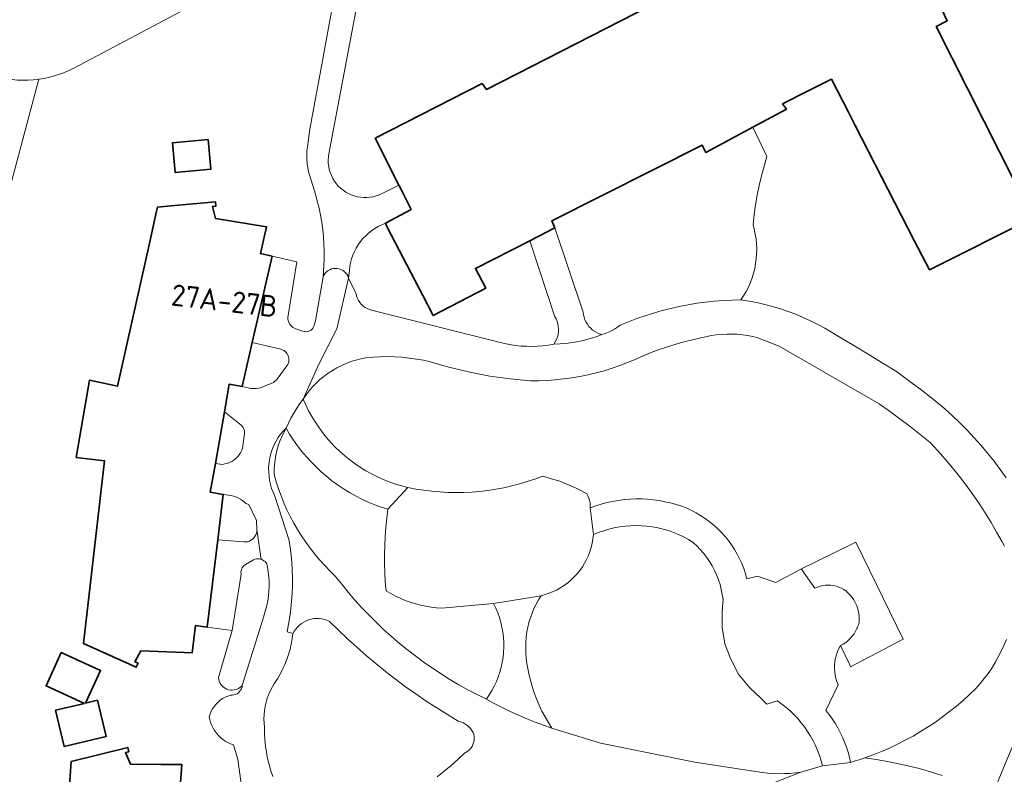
# Model space of a CAD drawing. Header units: metres. Extents: x 89394 to 92106, y 463550 to 466167.
# Tile 108 of 112: x 91315 to 91397, y 465337 to 465400. Entities that reach past the tile are written whole.
import ezdxf
from ezdxf.enums import TextEntityAlignment as Align

# ---------------------------------------------------------------- set-up
doc = ezdxf.new("R2010")
doc.units = ezdxf.units.M
for name, color, linetype, lineweight in [('B-PV-OG-BEBOUWING-GV', 7, 'Continuous', 35), ('B-PV-OG-BEBOUWING-T18', 1, 'Continuous', 18), ('B-PV-OG-TERREIN_BEGROEID-GV', 7, 'Continuous', 18), ('B-PV-OG-TERREIN_ERF-GV', 50, 'Continuous', 18), ('B-PV-OG-WEG-GV', 7, 'Continuous', 18), ('B-PV-VH-VERHARDING_ASFALT-GV', 210, 'Continuous', 18), ('B-PV-VH-VERHARDING_BETONSTRAATSTEEN-GV', 190, 'Continuous', 18)]:
    doc.layers.add(name, color=color, linetype=linetype, lineweight=lineweight)
doc.styles.add('NLCS-ISO-M500-T18', font='NLCS-ISO.ttf', dxfattribs={"height": 0.9})

msp = doc.modelspace()

# ---------------------------------------------------------------- linework, layer by layer
at = {"layer": 'B-PV-OG-BEBOUWING-GV', "flags": 128}
for points in [[(91373.824, 465404.377), (91353.766, 465394.094), (91353.399, 465394.586), (91344.444, 465390.01), (91346.42, 465386.087), (91346.634, 465385.663), (91347.449, 465384.046), (91345.296, 465382.88), (91345.458, 465382.569), (91348.439, 465376.836), (91349.31, 465375.161), (91353.702, 465377.445), (91352.844, 465379.096), (91357.39, 465381.427), (91359.483, 465382.501), (91359.228, 465383.085), (91371.82, 465389.441), (91372.137, 465388.809), (91376.073, 465390.928), (91378.881, 465392.44), (91378.545, 465392.886), (91380.595, 465393.916), (91382.658, 465394.953), (91384.074, 465392.197), (91384.646, 465391.083), (91389.623, 465381.399), (91390.861, 465378.989), (91399.545, 465383.335)], [(91399.396, 465383.63), (91391.436, 465399.364), (91392.34, 465399.86), (91391.494, 465401.722)], [(91328.346, 465303.619), (91328.128, 465310.998), (91328.015, 465314.809), (91326.915, 465314.835), (91326.975, 465317.389), (91327.068, 465321.401), (91327.129, 465324.015), (91328.229, 465323.99), (91328.521, 465327.777), (91329.089, 465335.154), (91328.082, 465335.232), (91328.259, 465337.523), (91326.494, 465337.541), (91323.939, 465337.568), (91323.536, 465338.537), (91323.807, 465338.605), (91323.718, 465338.964), (91318.975, 465337.781), (91317.911, 465322.468), (91315.521, 465322.625), (91315.379, 465316.041), (91317.772, 465316.116), (91318.216, 465302.756)]]:
    msp.add_lwpolyline(points, dxfattribs=at)
for points in [[(91330.445, 465389.907), (91327.459, 465389.616), (91327.702, 465387.128), (91330.688, 465387.419)], [(91331.809, 465367.095), (91332.211, 465369.399), (91333.295, 465369.21), (91334.141, 465372.886), (91335.807, 465380.122), (91334.823, 465380.348), (91335.339, 465382.588), (91331.074, 465383.275), (91330.819, 465384.294), (91331.098, 465384.32), (91331.063, 465384.689), (91327.039, 465384.305), (91326.197, 465384.225), (91326.122, 465383.887), (91325.553, 465381.328), (91322.865, 465369.241), (91320.526, 465369.751), (91319.405, 465363.262), (91321.783, 465362.98), (91319.997, 465347.684), (91324.424, 465345.684), (91324.576, 465346.021), (91324.321, 465346.136), (91324.815, 465347.063), (91328.439, 465346.912), (91329.111, 465346.884), (91329.386, 465349.168), (91330.379, 465349.048), (91331.258, 465356.352), (91331.717, 465360.163), (91330.633, 465360.352), (91331.054, 465362.766)], [(91320.082, 465342.655), (91317.672, 465342.079), (91318.4, 465339.033), (91321.905, 465339.871), (91321.177, 465342.917), (91320.18, 465342.678), (91321.429, 465345.418), (91318.148, 465346.912), (91316.874, 465344.116)]]:
    msp.add_lwpolyline(points, close=True, dxfattribs=at)
at = {"layer": 'B-PV-OG-TERREIN_BEGROEID-GV', "flags": 128}
for points in [[(91343.295, 465403.209), (91340.563, 465388.708), (91340.525, 465388.445), (91340.51, 465388.18), (91340.517, 465387.914), (91340.547, 465387.65), (91340.6, 465387.39), (91340.674, 465387.135), (91340.771, 465386.887), (91340.888, 465386.649), (91341.025, 465386.421), (91341.181, 465386.206), (91341.355, 465386.005), (91341.545, 465385.82), (91341.751, 465385.652), (91341.97, 465385.502), (91342.202, 465385.371), (91342.443, 465385.261), (91342.694, 465385.172), (91342.951, 465385.104), (91343.212, 465385.059), (91343.477, 465385.036), (91343.743, 465385.036), (91344.007, 465385.059), (91344.269, 465385.104), (91344.526, 465385.172), (91344.776, 465385.262), (91345.018, 465385.372), (91346.42, 465386.087), (91344.444, 465390.01), (91353.399, 465394.586), (91353.766, 465394.094), (91373.824, 465404.377)], [(91397.16, 465355.82), (91396.943, 465356.179), (91396.493, 465357.001), (91396.023, 465357.811), (91395.533, 465358.61), (91395.024, 465359.395), (91394.494, 465360.168), (91393.946, 465360.928), (91393.379, 465361.673), (91392.793, 465362.404), (91392.189, 465363.121), (91391.568, 465363.822), (91390.929, 465364.507), (91390.094, 465365.184), (91389.248, 465365.847), (91388.392, 465366.495), (91387.525, 465367.13), (91386.647, 465367.75), (91378.272, 465372.599), (91376.493, 465373.291), (91376.067, 465373.395), (91375.636, 465373.478), (91375.201, 465373.54), (91374.765, 465373.58), (91374.326, 465373.6), (91373.888, 465373.599), (91373.449, 465373.576), (91373.013, 465373.533), (91372.579, 465373.468), (91372.149, 465373.382), (91371.723, 465373.276), (91371.016, 465373.119), (91370.314, 465372.942), (91369.617, 465372.746), (91368.926, 465372.531), (91368.241, 465372.297), (91367.562, 465372.043), (91366.891, 465371.771), (91366.228, 465371.481), (91365.587, 465371.212), (91364.938, 465370.963), (91364.282, 465370.737), (91363.618, 465370.531), (91362.948, 465370.348), (91362.272, 465370.187), (91361.591, 465370.048), (91360.906, 465369.931), (91360.217, 465369.837), (91359.526, 465369.765), (91358.833, 465369.716), (91358.139, 465369.69), (91357.444, 465369.686), (91356.594, 465369.756), (91355.746, 465369.847), (91354.9, 465369.957), (91354.057, 465370.087), (91353.217, 465370.236), (91352.381, 465370.405), (91351.55, 465370.594), (91350.723, 465370.802), (91349.901, 465371.03), (91349.084, 465371.276), (91348.49, 465371.403), (91347.892, 465371.508), (91347.29, 465371.592), (91346.686, 465371.653), (91346.08, 465371.691), (91345.472, 465371.708), (91344.865, 465371.702), (91344.258, 465371.674), (91343.653, 465371.623), (91343.231, 465371.536), (91342.814, 465371.427), (91342.404, 465371.295), (91342.002, 465371.141), (91341.609, 465370.965), (91341.226, 465370.768), (91340.854, 465370.55), (91340.495, 465370.313), (91340.149, 465370.056), (91339.817, 465369.781), (91339.501, 465369.488), (91339.202, 465369.179), (91338.919, 465368.853), (91338.655, 465368.513), (91338.41, 465368.159), (91338.629, 465367.663), (91338.869, 465367.177), (91339.13, 465366.702), (91339.412, 465366.239), (91339.713, 465365.788), (91340.033, 465365.351), (91340.371, 465364.927), (91340.728, 465364.519), (91341.102, 465364.127), (91341.492, 465363.751), (91341.898, 465363.392), (91342.32, 465363.051), (91342.755, 465362.728), (91343.205, 465362.425), (91343.666, 465362.141), (91344.14, 465361.877), (91344.625, 465361.634), (91345.119, 465361.413), (91345.623, 465361.212), (91346.135, 465361.034), (91346.654, 465360.878), (91347.179, 465360.744), (91347.842, 465360.616), (91348.508, 465360.511), (91349.178, 465360.429), (91349.85, 465360.37), (91350.524, 465360.334), (91351.199, 465360.322), (91351.874, 465360.332), (91352.548, 465360.365), (91353.22, 465360.421), (91353.89, 465360.501), (91354.557, 465360.603), (91355.221, 465360.728), (91355.879, 465360.876), (91356.532, 465361.046), (91357.179, 465361.238), (91357.819, 465361.453), (91358.451, 465361.689), (91358.937, 465361.566), (91359.419, 465361.425), (91359.895, 465361.265), (91360.365, 465361.088), (91360.827, 465360.894), (91361.282, 465360.682), (91361.729, 465360.454), (91362.167, 465360.209), (91362.265, 465360.033), (91362.344, 465359.847), (91362.402, 465359.653), (91362.439, 465359.455), (91362.455, 465359.254), (91362.45, 465359.052), (91362.911, 465359.216), (91363.378, 465359.359), (91363.851, 465359.483), (91364.33, 465359.585), (91364.812, 465359.667), (91365.297, 465359.727), (91365.784, 465359.767), (91366.273, 465359.785), (91366.762, 465359.782), (91367.251, 465359.757), (91367.737, 465359.712), (91368.222, 465359.645), (91368.703, 465359.557), (91369.18, 465359.449), (91369.651, 465359.32), (91370.117, 465359.17), (91370.533, 465359.004), (91370.939, 465358.818), (91371.336, 465358.611), (91371.721, 465358.383), (91372.094, 465358.137), (91372.455, 465357.872), (91372.801, 465357.589), (91373.132, 465357.288), (91373.448, 465356.971), (91373.747, 465356.639), (91374.029, 465356.291), (91374.292, 465355.93), (91374.537, 465355.555), (91374.763, 465355.169), (91374.968, 465354.771), (91375.153, 465354.364), (91375.317, 465353.948), (91375.459, 465353.524), (91375.58, 465353.093), (91376.477, 465353.329), (91377.989, 465352.778), (91380.153, 465353.936), (91383.002, 465355.335), (91384.708, 465356.168), (91388.658, 465348.04), (91384.262, 465345.714), (91384.162, 465345.93), (91383.425, 465347.514), (91383.285, 465347.264), (91383.166, 465347.003), (91383.069, 465346.733), (91382.995, 465346.456), (91382.943, 465346.174), (91382.914, 465345.888), (91382.909, 465345.602), (91382.928, 465345.315), (91382.969, 465345.032), (91383.034, 465344.752), (91383.122, 465344.479), (91383.231, 465344.214), (91382.176, 465342.057), (91382.456, 465341.714), (91382.719, 465341.358), (91382.964, 465340.99), (91383.192, 465340.61), (91383.401, 465340.22), (91383.592, 465339.821), (91383.763, 465339.412), (91383.914, 465338.997), (91384.045, 465338.574), (91384.156, 465338.145), (91384.246, 465337.712), (91384.492, 465337.784), (91384.736, 465337.859), (91384.98, 465337.937), (91385.224, 465338.017), (91385.466, 465338.099), (91386.158, 465338.351), (91386.843, 465338.624), (91387.519, 465338.917), (91388.186, 465339.23), (91388.843, 465339.563), (91389.49, 465339.916), (91390.126, 465340.288), (91390.75, 465340.679), (91391.363, 465341.089), (91391.963, 465341.517), (91392.55, 465341.962), (91393.123, 465342.425), (91393.682, 465342.905), (91394.226, 465343.402), (91394.755, 465343.915), (91395.113, 465344.32), (91395.453, 465344.739), (91395.777, 465345.172), (91396.081, 465345.618), (91396.368, 465346.077), (91396.635, 465346.546), (91396.882, 465347.027), (91397.11, 465347.517), (91397.317, 465348.016)], [(91349.64, 465336.501), (91350.23, 465336.97), (91350.806, 465337.456), (91351.368, 465337.958), (91351.916, 465338.476), (91352.07, 465338.557), (91352.212, 465338.656), (91352.341, 465338.773), (91352.455, 465338.905), (91352.551, 465339.049), (91352.629, 465339.205), (91352.686, 465339.369), (91352.722, 465339.539), (91352.737, 465339.712), (91352.731, 465339.886), (91352.702, 465340.057), (91352.653, 465340.224), (91352.545, 465340.396), (91352.42, 465340.556), (91352.279, 465340.702), (91352.123, 465340.832), (91351.954, 465340.946), (91351.774, 465341.04), (91351.586, 465341.116), (91351.39, 465341.171), (91350.488, 465341.712), (91349.596, 465342.271), (91348.716, 465342.848), (91347.847, 465343.442), (91346.991, 465344.053), (91346.147, 465344.681), (91345.315, 465345.326), (91344.497, 465345.987), (91343.691, 465346.664), (91342.9, 465347.358), (91342.122, 465348.067), (91341.359, 465348.791), (91340.61, 465349.53), (91340.405, 465349.621), (91340.192, 465349.692), (91339.974, 465349.741), (91339.751, 465349.768), (91339.527, 465349.773), (91339.303, 465349.755), (91339.083, 465349.716), (91338.867, 465349.655), (91338.658, 465349.573), (91338.459, 465349.47), (91338.271, 465349.348), (91338.095, 465349.208), (91337.935, 465349.052), (91337.791, 465348.88), (91337.664, 465348.695), (91337.557, 465348.498), (91337.496, 465348.056), (91337.414, 465347.617), (91337.31, 465347.182), (91337.186, 465346.753), (91337.041, 465346.331), (91336.875, 465345.916), (91336.69, 465345.51), (91336.486, 465345.113), (91336.262, 465344.726), (91336.02, 465344.351), (91335.835, 465344.05), (91335.67, 465343.738), (91335.526, 465343.416), (91335.404, 465343.085), (91335.303, 465342.746), (91335.225, 465342.402), (91335.17, 465342.053), (91335.137, 465341.702), (91335.128, 465341.349), (91335.141, 465340.996), (91335.178, 465340.645), (91335.182, 465340.119), (91335.21, 465339.594), (91335.262, 465339.07), (91335.337, 465338.55), (91335.436, 465338.033), (91335.559, 465337.522), (91335.705, 465337.016), (91335.873, 465336.518)]]:
    msp.add_lwpolyline(points, dxfattribs=at)
for points in [[(91376.073, 465390.928), (91372.137, 465388.809), (91371.82, 465389.441), (91359.228, 465383.085), (91359.483, 465382.501), (91361.875, 465375.438), (91361.899, 465375.222), (91361.945, 465375.009), (91362.014, 465374.803), (91362.104, 465374.605), (91362.215, 465374.418), (91362.345, 465374.244), (91362.492, 465374.084), (91362.656, 465373.941), (91362.834, 465373.816), (91363.024, 465373.711), (91363.225, 465373.627), (91363.433, 465373.564), (91363.708, 465373.653), (91363.976, 465373.76), (91364.238, 465373.882), (91364.491, 465374.021), (91364.735, 465374.174), (91364.97, 465374.343), (91365.656, 465374.628), (91366.35, 465374.892), (91367.051, 465375.137), (91367.758, 465375.362), (91368.472, 465375.567), (91369.192, 465375.75), (91369.916, 465375.914), (91370.645, 465376.056), (91371.378, 465376.178), (91372.113, 465376.278), (91372.852, 465376.358), (91373.592, 465376.416), (91374.334, 465376.453), (91375.076, 465376.469), (91375.304, 465376.814), (91375.511, 465377.172), (91375.699, 465377.541), (91375.865, 465377.92), (91376.009, 465378.308), (91376.131, 465378.703), (91376.231, 465379.105), (91376.308, 465379.511), (91376.362, 465379.921), (91376.393, 465380.334), (91376.4, 465380.748), (91376.383, 465381.161), (91376.344, 465381.573), (91376.281, 465381.982), (91376.195, 465382.387), (91376.087, 465382.786), (91376.184, 465383.61), (91376.304, 465384.432), (91376.446, 465385.25), (91376.612, 465386.063), (91376.801, 465386.872), (91377.012, 465387.674), (91377.245, 465388.471)], [(91345.296, 465382.88), (91344.992, 465382.757), (91344.698, 465382.612), (91344.415, 465382.447), (91344.145, 465382.263), (91343.888, 465382.059), (91343.646, 465381.838), (91343.421, 465381.6), (91343.213, 465381.347), (91343.024, 465381.08), (91342.854, 465380.799), (91342.704, 465380.508), (91342.576, 465380.207), (91342.469, 465379.897), (91342.385, 465379.58), (91342.324, 465379.258), (91342.285, 465378.933), (91342.215, 465378.272), (91342.842, 465376.975), (91342.887, 465376.779), (91342.954, 465376.59), (91343.044, 465376.411), (91343.154, 465376.243), (91343.284, 465376.09), (91343.431, 465375.953), (91343.593, 465375.835), (91343.768, 465375.737), (91343.954, 465375.66), (91344.147, 465375.606), (91355.264, 465372.806), (91355.719, 465372.717), (91356.179, 465372.649), (91356.64, 465372.601), (91357.104, 465372.575), (91357.568, 465372.571), (91358.032, 465372.587), (91358.494, 465372.625), (91358.955, 465372.684), (91359.412, 465372.764), (91359.529, 465372.951), (91359.626, 465373.149), (91359.701, 465373.357), (91359.755, 465373.571), (91359.786, 465373.789), (91359.794, 465374.009), (91359.779, 465374.23), (91359.741, 465374.447), (91359.681, 465374.659), (91359.599, 465374.864), (91359.496, 465375.059), (91357.39, 465381.427), (91352.844, 465379.096), (91353.702, 465377.445), (91349.31, 465375.161), (91348.439, 465376.836), (91345.458, 465382.569)], [(91354.358, 465351.015), (91350.013, 465350.637), (91349.566, 465350.67), (91349.121, 465350.724), (91348.679, 465350.798), (91348.241, 465350.891), (91347.807, 465351.005), (91347.379, 465351.138), (91346.957, 465351.29), (91346.543, 465351.461), (91346.137, 465351.651), (91345.74, 465351.859), (91345.353, 465352.085), (91345.291, 465352.844), (91345.249, 465353.604), (91345.227, 465354.364), (91345.225, 465355.126), (91345.242, 465355.887), (91345.28, 465356.647), (91345.337, 465357.406), (91345.413, 465358.163), (91345.51, 465358.918), (91344.951, 465359.099), (91344.399, 465359.303), (91343.855, 465359.529), (91343.322, 465359.775), (91342.798, 465360.043), (91342.286, 465360.332), (91341.785, 465360.641), (91341.297, 465360.97), (91340.823, 465361.317), (91340.363, 465361.684), (91339.918, 465362.068), (91339.488, 465362.47), (91339.075, 465362.889), (91338.679, 465363.324), (91338.301, 465363.774), (91337.94, 465364.239), (91337.599, 465364.718), (91337.277, 465365.21), (91336.975, 465365.715), (91336.783, 465365.358), (91336.611, 465364.992), (91336.459, 465364.616), (91336.327, 465364.233), (91336.217, 465363.844), (91336.127, 465363.449), (91336.059, 465363.05), (91336.013, 465362.647), (91335.989, 465362.243), (91335.986, 465361.838), (91336.158, 465361.233), (91336.351, 465360.634), (91336.565, 465360.042), (91336.8, 465359.459), (91337.055, 465358.883), (91337.331, 465358.318), (91337.626, 465357.762), (91337.94, 465357.217), (91338.274, 465356.683), (91338.626, 465356.162), (91338.996, 465355.653), (91339.384, 465355.157), (91339.789, 465354.676), (91340.211, 465354.209), (91340.648, 465353.757), (91341.102, 465353.321), (91341.635, 465352.637), (91342.184, 465351.966), (91342.751, 465351.309), (91343.333, 465350.667), (91343.932, 465350.039), (91344.546, 465349.427), (91345.175, 465348.83), (91345.82, 465348.25), (91346.478, 465347.685), (91347.151, 465347.138), (91347.837, 465346.608), (91348.536, 465346.095), (91349.248, 465345.599), (91349.972, 465345.122), (91350.708, 465344.663), (91351.455, 465344.223), (91352.213, 465343.802), (91352.982, 465343.4), (91353.76, 465343.017), (91353.998, 465343.366), (91354.216, 465343.727), (91354.414, 465344.099), (91354.592, 465344.483), (91354.747, 465344.875), (91354.881, 465345.275), (91354.993, 465345.682), (91355.082, 465346.095), (91355.148, 465346.511), (91355.191, 465346.931), (91355.211, 465347.353), (91355.208, 465347.775), (91355.181, 465348.196), (91355.131, 465348.615), (91355.058, 465349.031), (91354.962, 465349.442), (91354.844, 465349.847), (91354.704, 465350.245), (91354.541, 465350.635)], [(91362.725, 465356.793), (91362.685, 465356.435), (91362.623, 465356.08), (91362.538, 465355.729), (91362.431, 465355.385), (91362.303, 465355.048), (91362.154, 465354.72), (91361.985, 465354.402), (91361.796, 465354.095), (91361.588, 465353.8), (91361.362, 465353.519), (91361.119, 465353.253), (91360.859, 465353.003), (91360.585, 465352.77), (91360.296, 465352.554), (91359.994, 465352.357), (91359.68, 465352.18), (91359.356, 465352.022), (91359.022, 465351.885), (91358.681, 465351.77), (91358.333, 465351.676), (91358.116, 465351.328), (91357.917, 465350.968), (91357.738, 465350.599), (91357.579, 465350.22), (91357.441, 465349.834), (91357.323, 465349.441), (91357.227, 465349.042), (91357.152, 465348.638), (91357.095, 465348.201), (91357.06, 465347.763), (91357.047, 465347.323), (91357.056, 465346.883), (91357.087, 465346.443), (91357.14, 465346.006), (91357.214, 465345.573), (91357.31, 465345.143), (91357.437, 465344.603), (91357.586, 465344.069), (91357.758, 465343.542), (91357.953, 465343.023), (91358.169, 465342.513), (91358.407, 465342.012), (91358.666, 465341.522), (91358.946, 465341.043), (91359.246, 465340.577), (91363.324, 465339.318), (91371.227, 465337.743), (91376.863, 465336.877), (91377.324, 465336.82), (91377.787, 465336.783), (91378.252, 465336.765), (91378.716, 465336.768), (91379.181, 465336.79), (91379.643, 465336.832), (91380.104, 465336.894), (91381.908, 465337.414), (91381.793, 465337.851), (91381.657, 465338.282), (91381.499, 465338.706), (91381.321, 465339.121), (91381.122, 465339.527), (91380.903, 465339.922), (91380.664, 465340.306), (91380.407, 465340.678), (91380.132, 465341.036), (91379.839, 465341.38), (91379.529, 465341.709), (91379.203, 465342.023), (91378.862, 465342.319), (91378.507, 465342.599), (91378.138, 465342.86), (91377.258, 465342.585), (91376.72, 465343.128), (91375.812, 465343.96), (91374.847, 465345.138), (91374.168, 465346.514), (91373.72, 465347.635), (91373.511, 465349.002), (91373.506, 465350.412), (91373.58, 465351.368), (91373.518, 465351.788), (91373.433, 465352.204), (91373.324, 465352.614), (91373.192, 465353.018), (91373.038, 465353.414), (91372.862, 465353.8), (91372.665, 465354.176), (91372.446, 465354.54), (91372.208, 465354.892), (91371.95, 465355.229), (91371.674, 465355.551), (91371.38, 465355.858), (91371.069, 465356.147), (91370.677, 465356.386), (91370.273, 465356.604), (91369.858, 465356.801), (91369.434, 465356.976), (91369.001, 465357.128), (91368.561, 465357.258), (91368.114, 465357.364), (91367.663, 465357.447), (91367.207, 465357.507), (91366.75, 465357.542), (91366.291, 465357.554), (91365.832, 465357.541), (91365.374, 465357.505), (91364.919, 465357.444), (91364.468, 465357.36), (91364.022, 465357.253), (91363.582, 465357.122), (91363.149, 465356.969)], [(91334.881, 465354.724), (91334.756, 465354.754), (91334.629, 465354.766), (91334.501, 465354.76), (91334.375, 465354.735), (91334.254, 465354.693), (91333.571, 465354.289), (91333.463, 465354.212), (91333.371, 465354.117), (91333.295, 465354.008), (91333.24, 465353.888), (91333.206, 465353.76), (91333.195, 465353.628), (91333.207, 465353.496), (91332.476, 465348.761), (91331.315, 465344.833), (91331.336, 465344.676), (91331.379, 465344.524), (91331.443, 465344.379), (91331.525, 465344.245), (91331.626, 465344.123), (91331.742, 465344.016), (91331.872, 465343.926), (91332.014, 465343.855), (91332.163, 465343.804), (91332.319, 465343.774), (91332.476, 465343.766), (91332.634, 465343.779), (91332.788, 465343.814), (91332.936, 465343.871), (91333.075, 465343.947), (91333.201, 465344.041), (91333.314, 465344.152), (91335.019, 465349.694), (91335.153, 465350.076), (91335.268, 465350.463), (91335.364, 465350.856), (91335.441, 465351.253), (91335.498, 465351.654), (91335.535, 465352.057), (91335.553, 465352.461), (91335.551, 465352.865), (91335.528, 465353.269), (91335.487, 465353.671), (91335.425, 465354.071), (91335.377, 465354.339), (91335.302, 465354.443), (91335.213, 465354.535), (91335.112, 465354.614), (91335, 465354.677)]]:
    msp.add_lwpolyline(points, close=True, dxfattribs=at)
at = {"layer": 'B-PV-OG-TERREIN_ERF-GV', "flags": 128}
for points in [[(91337.54, 465405.627), (91319.244, 465395.905), (91318.843, 465395.705), (91318.433, 465395.525), (91318.013, 465395.366), (91317.587, 465395.229), (91317.154, 465395.114), (91316.715, 465395.02), (91316.273, 465394.949), (91308.462, 465365.707), (91302.745, 465333.978), (91297.988, 465301.515)], [(91333.578, 465333.327), (91332.945, 465337.945), (91332.574, 465339.188), (91332.337, 465339.272), (91332.108, 465339.377), (91331.888, 465339.5), (91331.681, 465339.643), (91331.486, 465339.802), (91331.305, 465339.977), (91331.14, 465340.168), (91330.992, 465340.371), (91330.862, 465340.587), (91330.752, 465340.813), (91330.66, 465341.048), (91330.59, 465341.289), (91330.54, 465341.536), (91330.613, 465341.767), (91330.708, 465341.99), (91330.823, 465342.202), (91330.958, 465342.404), (91331.111, 465342.591), (91331.281, 465342.763), (91331.466, 465342.918), (91331.666, 465343.055), (91331.877, 465343.173), (91332.099, 465343.27), (91332.329, 465343.346), (91332.47, 465343.345), (91332.609, 465343.366), (91332.743, 465343.407), (91332.869, 465343.469), (91332.985, 465343.549), (91333.086, 465343.647), (91333.172, 465343.758), (91333.239, 465343.882), (91333.287, 465344.014), (91333.314, 465344.152), (91333.201, 465344.041), (91333.075, 465343.947), (91332.936, 465343.871), (91332.788, 465343.814), (91332.634, 465343.779), (91332.476, 465343.766), (91332.319, 465343.774), (91332.163, 465343.804), (91332.014, 465343.855), (91331.872, 465343.926), (91331.742, 465344.016), (91331.626, 465344.123), (91331.525, 465344.245), (91331.443, 465344.379), (91331.379, 465344.524), (91331.336, 465344.676), (91331.315, 465344.833), (91332.476, 465348.761), (91330.379, 465349.048), (91329.386, 465349.168), (91329.111, 465346.884), (91328.439, 465346.912), (91324.815, 465347.063), (91324.321, 465346.136), (91324.576, 465346.021), (91324.424, 465345.684), (91319.997, 465347.684), (91321.783, 465362.98), (91319.405, 465363.262), (91320.526, 465369.751), (91322.865, 465369.241), (91325.553, 465381.328), (91326.122, 465383.887), (91326.197, 465384.225), (91327.039, 465384.305), (91331.063, 465384.689), (91331.098, 465384.32), (91330.819, 465384.294), (91331.074, 465383.275), (91335.339, 465382.588), (91334.823, 465380.348), (91335.807, 465380.122), (91337.872, 465379.644), (91337.14, 465375.144), (91337.127, 465375.004), (91337.134, 465374.864), (91337.16, 465374.726), (91337.205, 465374.594), (91337.268, 465374.469), (91337.348, 465374.353), (91337.444, 465374.251), (91337.553, 465374.162), (91337.673, 465374.09), (91337.802, 465374.035), (91338.37, 465373.839), (91338.5, 465373.807), (91338.634, 465373.798), (91338.768, 465373.813), (91338.896, 465373.852), (91339.016, 465373.913), (91339.123, 465373.994), (91339.214, 465374.093), (91339.286, 465374.206), (91339.337, 465374.33), (91339.452, 465374.703), (91340.085, 465378.39), (91340.139, 465379.336), (91340.163, 465379.941), (91340.165, 465380.546), (91340.147, 465381.151), (91340.107, 465381.755), (91340.046, 465382.357), (91339.964, 465382.956), (91339.861, 465383.553), (91339.738, 465384.145), (91339.594, 465384.733), (91339.429, 465385.315), (91338.961, 465386.866), (91338.87, 465387.205), (91338.799, 465387.548), (91338.75, 465387.895), (91338.722, 465388.245), (91338.715, 465388.596), (91338.729, 465388.946), (91338.765, 465389.295), (91338.964, 465390.779), (91340.035, 465396.499), (91341.288, 465403.429)], [(91400.194, 465344.78), (91396.352, 465335.496), (91396.362, 465334.897), (91393.756, 465331.419), (91404.662, 465323.456)], [(91317.911, 465322.468), (91318.975, 465337.781), (91323.718, 465338.964), (91323.807, 465338.605), (91323.536, 465338.537), (91323.939, 465337.568), (91326.494, 465337.541), (91328.259, 465337.523), (91328.082, 465335.232)]]:
    msp.add_lwpolyline(points, dxfattribs=at)
for points in [[(91330.445, 465389.907), (91330.688, 465387.419), (91327.702, 465387.128), (91327.459, 465389.616)], [(91334.141, 465372.886), (91333.295, 465369.21), (91333.79, 465369.084), (91334.013, 465369.048), (91334.238, 465369.035), (91334.463, 465369.043), (91334.687, 465369.074), (91334.906, 465369.126), (91335.119, 465369.2), (91335.324, 465369.294), (91335.427, 465369.361), (91335.597, 465369.398), (91335.936, 465369.54), (91336.203, 465369.791), (91337.046, 465370.93), (91337.118, 465371.045), (91337.172, 465371.17), (91337.206, 465371.301), (91337.22, 465371.436), (91337.213, 465371.571), (91337.186, 465371.704), (91337.139, 465371.832), (91337.073, 465371.95), (91336.991, 465372.058), (91336.892, 465372.152), (91336.781, 465372.229), (91336.659, 465372.289), (91336.53, 465372.33)], [(91331.809, 465367.095), (91331.054, 465362.766), (91331.653, 465362.684), (91331.856, 465362.716), (91332.055, 465362.768), (91332.247, 465362.841), (91332.431, 465362.933), (91332.604, 465363.044), (91332.764, 465363.172), (91332.911, 465363.316), (91333.042, 465363.474), (91333.156, 465363.645), (91333.252, 465363.827), (91333.328, 465364.018), (91333.495, 465365.269), (91333.501, 465365.401), (91333.485, 465365.532), (91333.447, 465365.658), (91333.387, 465365.776), (91333.309, 465365.882), (91333.213, 465365.973)], [(91331.717, 465360.163), (91331.258, 465356.352), (91333.448, 465356.183), (91333.602, 465356.183), (91333.755, 465356.206), (91333.902, 465356.253), (91334.04, 465356.321), (91334.167, 465356.41), (91334.278, 465356.517), (91334.371, 465356.64), (91334.445, 465356.775), (91334.498, 465356.92), (91334.527, 465357.072), (91334.533, 465357.226), (91334.505, 465357.984), (91333.858, 465359.311), (91333.609, 465359.395), (91333.483, 465359.513), (91333.322, 465359.65), (91333.149, 465359.772), (91332.965, 465359.877), (91332.772, 465359.963), (91332.571, 465360.032), (91332.366, 465360.081), (91332.156, 465360.11)], [(91334.881, 465354.724), (91334.533, 465357.226), (91334.527, 465357.072), (91334.498, 465356.92), (91334.445, 465356.775), (91334.371, 465356.64), (91334.278, 465356.517), (91334.167, 465356.41), (91334.04, 465356.321), (91333.902, 465356.253), (91333.755, 465356.206), (91333.602, 465356.183), (91333.448, 465356.183), (91331.258, 465356.352), (91330.379, 465349.048), (91332.476, 465348.761), (91333.207, 465353.496), (91333.195, 465353.628), (91333.206, 465353.76), (91333.24, 465353.888), (91333.295, 465354.008), (91333.371, 465354.117), (91333.463, 465354.212), (91333.571, 465354.289), (91334.254, 465354.693), (91334.375, 465354.735), (91334.501, 465354.76), (91334.629, 465354.766), (91334.756, 465354.754)], [(91320.082, 465342.655), (91316.874, 465344.116), (91318.148, 465346.912), (91321.429, 465345.418), (91320.18, 465342.678), (91321.177, 465342.917), (91321.905, 465339.871), (91318.4, 465339.033), (91317.672, 465342.079)]]:
    msp.add_lwpolyline(points, close=True, dxfattribs=at)
at = {"layer": 'B-PV-OG-WEG-GV', "flags": 128}
msp.add_lwpolyline([(91308.462, 465365.707), (91316.273, 465394.949), (91315.828, 465394.9), (91315.38, 465394.874), (91314.932, 465394.87), (91314.484, 465394.889)], dxfattribs=at)
at = {"layer": 'B-PV-VH-VERHARDING_ASFALT-GV', "flags": 128}
for points in [[(91335.873, 465336.518), (91335.705, 465337.016), (91335.559, 465337.522), (91335.436, 465338.033), (91335.337, 465338.55), (91335.262, 465339.07), (91335.21, 465339.594), (91335.182, 465340.119), (91335.178, 465340.645), (91335.141, 465340.996), (91335.128, 465341.349), (91335.137, 465341.702), (91335.17, 465342.053), (91335.225, 465342.402), (91335.303, 465342.746), (91335.404, 465343.085), (91335.526, 465343.416), (91335.67, 465343.738), (91335.835, 465344.05), (91336.02, 465344.351), (91336.262, 465344.726), (91336.486, 465345.113), (91336.69, 465345.51), (91336.875, 465345.916), (91337.041, 465346.331), (91337.186, 465346.753), (91337.31, 465347.182), (91337.414, 465347.617), (91337.496, 465348.056), (91337.557, 465348.498), (91337.067, 465348.651), (91337.191, 465349.288), (91337.296, 465349.929), (91337.379, 465350.573), (91337.443, 465351.219), (91337.486, 465351.866), (91337.509, 465352.515), (91337.511, 465353.164), (91337.492, 465353.813), (91337.453, 465354.461), (91337.394, 465355.107), (91337.314, 465355.752), (91337.214, 465356.393), (91336.033, 465360.029), (91335.891, 465360.34), (91335.771, 465360.661), (91335.674, 465360.989), (91335.6, 465361.323), (91335.549, 465361.661), (91335.522, 465362.002), (91335.518, 465362.344), (91335.539, 465362.685), (91335.583, 465363.025), (91335.65, 465363.36), (91335.741, 465363.69), (91335.855, 465364.012), (91335.99, 465364.326), (91336.148, 465364.63), (91336.326, 465364.922), (91336.524, 465365.202), (91336.74, 465365.466), (91336.975, 465365.715), (91337.173, 465366.145), (91337.388, 465366.567), (91337.619, 465366.98), (91337.867, 465367.384), (91338.131, 465367.777), (91338.41, 465368.159), (91339.716, 465371.087), (91341.237, 465374.053), (91342.215, 465378.272), (91342.143, 465378.481), (91342.062, 465378.619), (91341.962, 465378.744), (91341.845, 465378.854), (91341.715, 465378.946), (91341.572, 465379.018), (91341.421, 465379.07), (91341.264, 465379.1), (91341.104, 465379.108), (91340.944, 465379.093), (91340.789, 465379.055), (91340.64, 465378.996), (91340.501, 465378.917), (91340.375, 465378.819), (91340.264, 465378.704), (91340.17, 465378.574), (91340.085, 465378.39), (91339.452, 465374.703), (91339.337, 465374.33), (91339.286, 465374.206), (91339.214, 465374.093), (91339.123, 465373.994), (91339.016, 465373.913), (91338.896, 465373.852), (91338.768, 465373.813), (91338.634, 465373.798), (91338.5, 465373.807), (91338.37, 465373.839), (91337.802, 465374.035), (91337.673, 465374.09), (91337.553, 465374.162), (91337.444, 465374.251), (91337.348, 465374.353), (91337.268, 465374.469), (91337.205, 465374.594), (91337.16, 465374.726), (91337.134, 465374.864), (91337.127, 465375.004), (91337.14, 465375.144), (91337.872, 465379.644), (91335.807, 465380.122), (91334.141, 465372.886), (91336.53, 465372.33), (91336.659, 465372.289), (91336.781, 465372.229), (91336.892, 465372.152), (91336.991, 465372.058), (91337.073, 465371.95), (91337.139, 465371.832), (91337.186, 465371.704), (91337.213, 465371.571), (91337.22, 465371.436), (91337.206, 465371.301), (91337.172, 465371.17), (91337.118, 465371.045), (91337.046, 465370.93), (91336.203, 465369.791), (91335.936, 465369.54), (91335.597, 465369.398), (91335.427, 465369.361), (91335.324, 465369.294), (91335.119, 465369.2), (91334.906, 465369.126), (91334.687, 465369.074), (91334.463, 465369.043), (91334.238, 465369.035), (91334.013, 465369.048), (91333.79, 465369.084), (91333.295, 465369.21), (91332.211, 465369.399), (91331.809, 465367.095), (91333.213, 465365.973), (91333.309, 465365.882), (91333.387, 465365.776), (91333.447, 465365.658), (91333.485, 465365.532), (91333.501, 465365.401), (91333.495, 465365.269), (91333.328, 465364.018), (91333.252, 465363.827), (91333.156, 465363.645), (91333.042, 465363.474), (91332.911, 465363.316), (91332.764, 465363.172), (91332.604, 465363.044), (91332.431, 465362.933), (91332.247, 465362.841), (91332.055, 465362.768), (91331.856, 465362.716), (91331.653, 465362.684), (91331.054, 465362.766), (91330.633, 465360.352), (91331.717, 465360.163), (91332.156, 465360.11), (91332.366, 465360.081), (91332.571, 465360.032), (91332.772, 465359.963), (91332.965, 465359.877), (91333.149, 465359.772), (91333.322, 465359.65), (91333.483, 465359.513), (91333.609, 465359.395), (91333.858, 465359.311), (91334.505, 465357.984), (91334.533, 465357.226), (91334.881, 465354.724), (91335, 465354.677), (91335.112, 465354.614), (91335.213, 465354.535), (91335.302, 465354.443), (91335.377, 465354.339), (91335.425, 465354.071), (91335.487, 465353.671), (91335.528, 465353.269), (91335.551, 465352.865), (91335.553, 465352.461), (91335.535, 465352.057), (91335.498, 465351.654), (91335.441, 465351.253), (91335.364, 465350.856), (91335.268, 465350.463), (91335.153, 465350.076), (91335.019, 465349.694), (91333.314, 465344.152), (91333.287, 465344.014), (91333.239, 465343.882), (91333.172, 465343.758), (91333.086, 465343.647), (91332.985, 465343.549), (91332.869, 465343.469), (91332.743, 465343.407), (91332.609, 465343.366), (91332.47, 465343.345), (91332.329, 465343.346), (91332.099, 465343.27), (91331.877, 465343.173), (91331.666, 465343.055), (91331.466, 465342.918), (91331.281, 465342.763), (91331.111, 465342.591), (91330.958, 465342.404), (91330.823, 465342.202), (91330.708, 465341.99), (91330.613, 465341.767), (91330.54, 465341.536), (91330.59, 465341.289), (91330.66, 465341.048), (91330.752, 465340.813), (91330.862, 465340.587), (91330.992, 465340.371), (91331.14, 465340.168), (91331.305, 465339.977), (91331.486, 465339.802), (91331.681, 465339.643), (91331.888, 465339.5), (91332.108, 465339.377), (91332.337, 465339.272), (91332.574, 465339.188), (91332.945, 465337.945), (91333.578, 465333.327)], [(91397.294, 465361.546), (91396.795, 465362.249), (91396.276, 465362.938), (91395.739, 465363.613), (91395.184, 465364.273), (91394.611, 465364.917), (91394.021, 465365.546), (91393.414, 465366.159), (91392.79, 465366.754), (91392.151, 465367.333), (91391.496, 465367.894), (91390.826, 465368.436), (91390.141, 465368.961), (91389.442, 465369.466), (91388.109, 465370.458), (91386.917, 465371.197), (91385.72, 465371.929), (91384.52, 465372.656), (91383.316, 465373.376), (91382.109, 465374.09), (91381.512, 465374.414), (91380.905, 465374.718), (91380.288, 465375), (91379.661, 465375.261), (91379.026, 465375.501), (91378.383, 465375.718), (91377.732, 465375.914), (91377.076, 465376.087), (91376.414, 465376.237), (91375.747, 465376.364), (91375.076, 465376.469), (91374.334, 465376.453), (91373.592, 465376.416), (91372.852, 465376.358), (91372.113, 465376.278), (91371.378, 465376.178), (91370.645, 465376.056), (91369.916, 465375.914), (91369.192, 465375.75), (91368.472, 465375.567), (91367.758, 465375.362), (91367.051, 465375.137), (91366.35, 465374.892), (91365.656, 465374.628), (91364.97, 465374.343), (91364.735, 465374.174), (91364.491, 465374.021), (91364.238, 465373.882), (91363.976, 465373.76), (91363.708, 465373.653), (91363.433, 465373.564), (91362.95, 465373.383), (91362.46, 465373.225), (91361.963, 465373.09), (91361.46, 465372.978), (91360.952, 465372.889), (91360.441, 465372.824), (91359.927, 465372.782), (91359.412, 465372.764), (91358.955, 465372.684), (91358.494, 465372.625), (91358.032, 465372.587), (91357.568, 465372.571), (91357.104, 465372.575), (91356.64, 465372.601), (91356.179, 465372.649), (91355.719, 465372.717), (91355.264, 465372.806), (91344.147, 465375.606), (91343.954, 465375.66), (91343.768, 465375.737), (91343.593, 465375.835), (91343.431, 465375.953), (91343.284, 465376.09), (91343.154, 465376.243), (91343.044, 465376.411), (91342.954, 465376.59), (91342.887, 465376.779), (91342.842, 465376.975), (91342.215, 465378.272), (91341.237, 465374.053), (91339.716, 465371.087), (91338.41, 465368.159), (91338.655, 465368.513), (91338.919, 465368.853), (91339.202, 465369.179), (91339.501, 465369.488), (91339.817, 465369.781), (91340.149, 465370.056), (91340.495, 465370.313), (91340.854, 465370.55), (91341.226, 465370.768), (91341.609, 465370.965), (91342.002, 465371.141), (91342.404, 465371.295), (91342.814, 465371.427), (91343.231, 465371.536), (91343.653, 465371.623), (91344.258, 465371.674), (91344.865, 465371.702), (91345.472, 465371.708), (91346.08, 465371.691), (91346.686, 465371.653), (91347.29, 465371.592), (91347.892, 465371.508), (91348.49, 465371.403), (91349.084, 465371.276), (91349.901, 465371.03), (91350.723, 465370.802), (91351.55, 465370.594), (91352.381, 465370.405), (91353.217, 465370.236), (91354.057, 465370.087), (91354.9, 465369.957), (91355.746, 465369.847), (91356.594, 465369.756), (91357.444, 465369.686), (91358.139, 465369.69), (91358.833, 465369.716), (91359.526, 465369.765), (91360.217, 465369.837), (91360.906, 465369.931), (91361.591, 465370.048), (91362.272, 465370.187), (91362.948, 465370.348), (91363.618, 465370.531), (91364.282, 465370.737), (91364.938, 465370.963), (91365.587, 465371.212), (91366.228, 465371.481), (91366.891, 465371.771), (91367.562, 465372.043), (91368.241, 465372.297), (91368.926, 465372.531), (91369.617, 465372.746), (91370.314, 465372.942), (91371.016, 465373.119), (91371.723, 465373.276), (91372.149, 465373.382), (91372.579, 465373.468), (91373.013, 465373.533), (91373.449, 465373.576), (91373.888, 465373.599), (91374.326, 465373.6), (91374.765, 465373.58), (91375.201, 465373.54), (91375.636, 465373.478), (91376.067, 465373.395), (91376.493, 465373.291), (91378.272, 465372.599), (91386.647, 465367.75), (91387.525, 465367.13), (91388.392, 465366.495), (91389.248, 465365.847), (91390.094, 465365.184), (91390.929, 465364.507), (91391.568, 465363.822), (91392.189, 465363.121), (91392.793, 465362.404), (91393.379, 465361.673), (91393.946, 465360.928), (91394.494, 465360.168), (91395.024, 465359.395), (91395.533, 465358.61), (91396.023, 465357.811), (91396.493, 465357.001), (91396.943, 465356.179), (91397.16, 465355.82)], [(91397.317, 465348.016), (91397.11, 465347.517), (91396.882, 465347.027), (91396.635, 465346.546), (91396.368, 465346.077), (91396.081, 465345.618), (91395.777, 465345.172), (91395.453, 465344.739), (91395.113, 465344.32), (91394.755, 465343.915), (91394.226, 465343.402), (91393.682, 465342.905), (91393.123, 465342.425), (91392.55, 465341.962), (91391.963, 465341.517), (91391.363, 465341.089), (91390.75, 465340.679), (91390.126, 465340.288), (91389.49, 465339.916), (91388.843, 465339.563), (91388.186, 465339.23), (91387.519, 465338.917), (91386.843, 465338.624), (91386.158, 465338.351), (91385.466, 465338.099), (91386.405, 465337.957), (91387.341, 465337.792), (91388.272, 465337.604), (91389.198, 465337.393), (91390.118, 465337.159), (91391.033, 465336.903), (91391.941, 465336.624)], [(91396.352, 465335.496), (91400.194, 465344.78)], [(91391.941, 465336.624), (91391.033, 465336.903), (91390.118, 465337.159), (91389.198, 465337.393), (91388.272, 465337.604), (91387.341, 465337.792), (91386.405, 465337.957), (91385.466, 465338.099), (91385.224, 465338.017), (91384.98, 465337.937), (91384.736, 465337.859), (91384.492, 465337.784), (91384.246, 465337.712), (91381.908, 465337.414), (91380.104, 465336.894), (91373.706, 465334.377)]]:
    msp.add_lwpolyline(points, dxfattribs=at)
msp.add_lwpolyline([(91362.725, 465356.793), (91362.45, 465359.052), (91362.455, 465359.254), (91362.439, 465359.455), (91362.402, 465359.653), (91362.344, 465359.847), (91362.265, 465360.033), (91362.167, 465360.209), (91361.729, 465360.454), (91361.282, 465360.682), (91360.827, 465360.894), (91360.365, 465361.088), (91359.895, 465361.265), (91359.419, 465361.425), (91358.937, 465361.566), (91358.451, 465361.689), (91357.819, 465361.453), (91357.179, 465361.238), (91356.532, 465361.046), (91355.879, 465360.876), (91355.221, 465360.728), (91354.557, 465360.603), (91353.89, 465360.501), (91353.22, 465360.421), (91352.548, 465360.365), (91351.874, 465360.332), (91351.199, 465360.322), (91350.524, 465360.334), (91349.85, 465360.37), (91349.178, 465360.429), (91348.508, 465360.511), (91347.842, 465360.616), (91347.179, 465360.744), (91345.51, 465358.918), (91345.413, 465358.163), (91345.337, 465357.406), (91345.28, 465356.647), (91345.242, 465355.887), (91345.225, 465355.126), (91345.227, 465354.364), (91345.249, 465353.604), (91345.291, 465352.844), (91345.353, 465352.085), (91345.74, 465351.859), (91346.137, 465351.651), (91346.543, 465351.461), (91346.957, 465351.29), (91347.379, 465351.138), (91347.807, 465351.005), (91348.241, 465350.891), (91348.679, 465350.798), (91349.121, 465350.724), (91349.566, 465350.67), (91350.013, 465350.637), (91354.358, 465351.015), (91358.333, 465351.676), (91358.681, 465351.77), (91359.022, 465351.885), (91359.356, 465352.022), (91359.68, 465352.18), (91359.994, 465352.357), (91360.296, 465352.554), (91360.585, 465352.77), (91360.859, 465353.003), (91361.119, 465353.253), (91361.362, 465353.519), (91361.588, 465353.8), (91361.796, 465354.095), (91361.985, 465354.402), (91362.154, 465354.72), (91362.303, 465355.048), (91362.431, 465355.385), (91362.538, 465355.729), (91362.623, 465356.08), (91362.685, 465356.435)], close=True, dxfattribs=at)
at = {"layer": 'B-PV-VH-VERHARDING_BETONSTRAATSTEEN-GV', "flags": 128}
for points in [[(91309.197, 465400.161), (91308.282, 465396.296), (91308.25, 465396.177), (91313.155, 465395.082), (91313.595, 465394.995), (91314.038, 465394.931), (91314.484, 465394.889), (91314.932, 465394.87), (91315.38, 465394.874), (91315.828, 465394.9), (91316.273, 465394.949), (91316.715, 465395.02), (91317.154, 465395.114), (91317.587, 465395.229), (91318.013, 465395.366), (91318.433, 465395.525), (91318.843, 465395.705), (91319.244, 465395.905), (91337.54, 465405.627)], [(91341.288, 465403.429), (91340.035, 465396.499), (91338.964, 465390.779), (91338.765, 465389.295), (91338.729, 465388.946), (91338.715, 465388.596), (91338.722, 465388.245), (91338.75, 465387.895), (91338.799, 465387.548), (91338.87, 465387.205), (91338.961, 465386.866), (91339.429, 465385.315), (91339.594, 465384.733), (91339.738, 465384.145), (91339.861, 465383.553), (91339.964, 465382.956), (91340.046, 465382.357), (91340.107, 465381.755), (91340.147, 465381.151), (91340.165, 465380.546), (91340.163, 465379.941), (91340.139, 465379.336), (91340.085, 465378.39), (91340.17, 465378.574), (91340.264, 465378.704), (91340.375, 465378.819), (91340.501, 465378.917), (91340.64, 465378.996), (91340.789, 465379.055), (91340.944, 465379.093), (91341.104, 465379.108), (91341.264, 465379.1), (91341.421, 465379.07), (91341.572, 465379.018), (91341.715, 465378.946), (91341.845, 465378.854), (91341.962, 465378.744), (91342.062, 465378.619), (91342.143, 465378.481), (91342.215, 465378.272), (91342.285, 465378.933), (91342.324, 465379.258), (91342.385, 465379.58), (91342.469, 465379.897), (91342.576, 465380.207), (91342.704, 465380.508), (91342.854, 465380.799), (91343.024, 465381.08), (91343.213, 465381.347), (91343.421, 465381.6), (91343.646, 465381.838), (91343.888, 465382.059), (91344.145, 465382.263), (91344.415, 465382.447), (91344.698, 465382.612), (91344.992, 465382.757), (91345.296, 465382.88), (91347.449, 465384.046), (91346.634, 465385.663), (91346.42, 465386.087), (91345.018, 465385.372), (91344.776, 465385.262), (91344.526, 465385.172), (91344.269, 465385.104), (91344.007, 465385.059), (91343.743, 465385.036), (91343.477, 465385.036), (91343.212, 465385.059), (91342.951, 465385.104), (91342.694, 465385.172), (91342.443, 465385.261), (91342.202, 465385.371), (91341.97, 465385.502), (91341.751, 465385.652), (91341.545, 465385.82), (91341.355, 465386.005), (91341.181, 465386.206), (91341.025, 465386.421), (91340.888, 465386.649), (91340.771, 465386.887), (91340.674, 465387.135), (91340.6, 465387.39), (91340.547, 465387.65), (91340.517, 465387.914), (91340.51, 465388.18), (91340.525, 465388.445), (91340.563, 465388.708), (91343.295, 465403.209)], [(91373.706, 465334.377), (91380.104, 465336.894), (91379.643, 465336.832), (91379.181, 465336.79), (91378.716, 465336.768), (91378.252, 465336.765), (91377.787, 465336.783), (91377.324, 465336.82), (91376.863, 465336.877), (91371.227, 465337.743), (91363.324, 465339.318), (91359.246, 465340.577), (91358.535, 465340.82), (91357.83, 465341.082), (91357.132, 465341.361), (91356.441, 465341.657), (91355.758, 465341.972), (91355.083, 465342.303), (91354.417, 465342.652), (91353.76, 465343.017), (91352.982, 465343.4), (91352.213, 465343.802), (91351.455, 465344.223), (91350.708, 465344.663), (91349.972, 465345.122), (91349.248, 465345.599), (91348.536, 465346.095), (91347.837, 465346.608), (91347.151, 465347.138), (91346.478, 465347.685), (91345.82, 465348.25), (91345.175, 465348.83), (91344.546, 465349.427), (91343.932, 465350.039), (91343.333, 465350.667), (91342.751, 465351.309), (91342.184, 465351.966), (91341.635, 465352.637), (91341.102, 465353.321), (91340.648, 465353.757), (91340.211, 465354.209), (91339.789, 465354.676), (91339.384, 465355.157), (91338.996, 465355.653), (91338.626, 465356.162), (91338.274, 465356.683), (91337.94, 465357.217), (91337.626, 465357.762), (91337.331, 465358.318), (91337.055, 465358.883), (91336.8, 465359.459), (91336.565, 465360.042), (91336.351, 465360.634), (91336.158, 465361.233), (91335.986, 465361.838), (91335.989, 465362.243), (91336.013, 465362.647), (91336.059, 465363.05), (91336.127, 465363.449), (91336.217, 465363.844), (91336.327, 465364.233), (91336.459, 465364.616), (91336.611, 465364.992), (91336.783, 465365.358), (91336.975, 465365.715), (91336.74, 465365.466), (91336.524, 465365.202), (91336.326, 465364.922), (91336.148, 465364.63), (91335.99, 465364.326), (91335.855, 465364.012), (91335.741, 465363.69), (91335.65, 465363.36), (91335.583, 465363.025), (91335.539, 465362.685), (91335.518, 465362.344), (91335.522, 465362.002), (91335.549, 465361.661), (91335.6, 465361.323), (91335.674, 465360.989), (91335.771, 465360.661), (91335.891, 465360.34), (91336.033, 465360.029), (91337.214, 465356.393), (91337.314, 465355.752), (91337.394, 465355.107), (91337.453, 465354.461), (91337.492, 465353.813), (91337.511, 465353.164), (91337.509, 465352.515), (91337.486, 465351.866), (91337.443, 465351.219), (91337.379, 465350.573), (91337.296, 465349.929), (91337.191, 465349.288), (91337.067, 465348.651), (91337.557, 465348.498), (91337.664, 465348.695), (91337.791, 465348.88), (91337.935, 465349.052), (91338.095, 465349.208), (91338.271, 465349.348), (91338.459, 465349.47), (91338.658, 465349.573), (91338.867, 465349.655), (91339.083, 465349.716), (91339.303, 465349.755), (91339.527, 465349.773), (91339.751, 465349.768), (91339.974, 465349.741), (91340.192, 465349.692), (91340.405, 465349.621), (91340.61, 465349.53), (91341.359, 465348.791), (91342.122, 465348.067), (91342.9, 465347.358), (91343.691, 465346.664), (91344.497, 465345.987), (91345.315, 465345.326), (91346.147, 465344.681), (91346.991, 465344.053), (91347.847, 465343.442), (91348.716, 465342.848), (91349.596, 465342.271), (91350.488, 465341.712), (91351.39, 465341.171), (91351.586, 465341.116), (91351.774, 465341.04), (91351.954, 465340.946), (91352.123, 465340.832), (91352.279, 465340.702), (91352.42, 465340.556), (91352.545, 465340.396), (91352.653, 465340.224), (91352.702, 465340.057), (91352.731, 465339.886), (91352.737, 465339.712), (91352.722, 465339.539), (91352.686, 465339.369), (91352.629, 465339.205), (91352.551, 465339.049), (91352.455, 465338.905), (91352.341, 465338.773), (91352.212, 465338.656), (91352.07, 465338.557), (91351.916, 465338.476), (91351.368, 465337.958), (91350.806, 465337.456), (91350.23, 465336.97), (91349.64, 465336.501)]]:
    msp.add_lwpolyline(points, dxfattribs=at)
for points in [[(91359.483, 465382.501), (91357.39, 465381.427), (91359.496, 465375.059), (91359.599, 465374.864), (91359.681, 465374.659), (91359.741, 465374.447), (91359.779, 465374.23), (91359.794, 465374.009), (91359.786, 465373.789), (91359.755, 465373.571), (91359.701, 465373.357), (91359.626, 465373.149), (91359.529, 465372.951), (91359.412, 465372.764), (91359.927, 465372.782), (91360.441, 465372.824), (91360.952, 465372.889), (91361.46, 465372.978), (91361.963, 465373.09), (91362.46, 465373.225), (91362.95, 465373.383), (91363.433, 465373.564), (91363.225, 465373.627), (91363.024, 465373.711), (91362.834, 465373.816), (91362.656, 465373.941), (91362.492, 465374.084), (91362.345, 465374.244), (91362.215, 465374.418), (91362.104, 465374.605), (91362.014, 465374.803), (91361.945, 465375.009), (91361.899, 465375.222), (91361.875, 465375.438)], [(91338.41, 465368.159), (91338.131, 465367.777), (91337.867, 465367.384), (91337.619, 465366.98), (91337.388, 465366.567), (91337.173, 465366.145), (91336.975, 465365.715), (91337.277, 465365.21), (91337.599, 465364.718), (91337.94, 465364.239), (91338.301, 465363.774), (91338.679, 465363.324), (91339.075, 465362.889), (91339.488, 465362.47), (91339.918, 465362.068), (91340.363, 465361.684), (91340.823, 465361.317), (91341.297, 465360.97), (91341.785, 465360.641), (91342.286, 465360.332), (91342.798, 465360.043), (91343.322, 465359.775), (91343.855, 465359.529), (91344.399, 465359.303), (91344.951, 465359.099), (91345.51, 465358.918), (91347.179, 465360.744), (91346.654, 465360.878), (91346.135, 465361.034), (91345.623, 465361.212), (91345.119, 465361.413), (91344.625, 465361.634), (91344.14, 465361.877), (91343.666, 465362.141), (91343.205, 465362.425), (91342.755, 465362.728), (91342.32, 465363.051), (91341.898, 465363.392), (91341.492, 465363.751), (91341.102, 465364.127), (91340.728, 465364.519), (91340.371, 465364.927), (91340.033, 465365.351), (91339.713, 465365.788), (91339.412, 465366.239), (91339.13, 465366.702), (91338.869, 465367.177), (91338.629, 465367.663)], [(91380.383, 465353.563), (91380.153, 465353.936), (91377.989, 465352.778), (91376.477, 465353.329), (91375.58, 465353.093), (91375.459, 465353.524), (91375.317, 465353.948), (91375.153, 465354.364), (91374.968, 465354.771), (91374.763, 465355.169), (91374.537, 465355.555), (91374.292, 465355.93), (91374.029, 465356.291), (91373.747, 465356.639), (91373.448, 465356.971), (91373.132, 465357.288), (91372.801, 465357.589), (91372.455, 465357.872), (91372.094, 465358.137), (91371.721, 465358.383), (91371.336, 465358.611), (91370.939, 465358.818), (91370.533, 465359.004), (91370.117, 465359.17), (91369.651, 465359.32), (91369.18, 465359.449), (91368.703, 465359.557), (91368.222, 465359.645), (91367.737, 465359.712), (91367.251, 465359.757), (91366.762, 465359.782), (91366.273, 465359.785), (91365.784, 465359.767), (91365.297, 465359.727), (91364.812, 465359.667), (91364.33, 465359.585), (91363.851, 465359.483), (91363.378, 465359.359), (91362.911, 465359.216), (91362.45, 465359.052), (91362.725, 465356.793), (91363.149, 465356.969), (91363.582, 465357.122), (91364.022, 465357.253), (91364.468, 465357.36), (91364.919, 465357.444), (91365.374, 465357.505), (91365.832, 465357.541), (91366.291, 465357.554), (91366.75, 465357.542), (91367.207, 465357.507), (91367.663, 465357.447), (91368.114, 465357.364), (91368.561, 465357.258), (91369.001, 465357.128), (91369.434, 465356.976), (91369.858, 465356.801), (91370.273, 465356.604), (91370.677, 465356.386), (91371.069, 465356.147), (91371.38, 465355.858), (91371.674, 465355.551), (91371.95, 465355.229), (91372.208, 465354.892), (91372.446, 465354.54), (91372.665, 465354.176), (91372.862, 465353.8), (91373.038, 465353.414), (91373.192, 465353.018), (91373.324, 465352.614), (91373.433, 465352.204), (91373.518, 465351.788), (91373.58, 465351.368), (91373.506, 465350.412), (91373.511, 465349.002), (91373.72, 465347.635), (91374.168, 465346.514), (91374.847, 465345.138), (91375.812, 465343.96), (91376.72, 465343.128), (91377.258, 465342.585), (91378.138, 465342.86), (91378.507, 465342.599), (91378.862, 465342.319), (91379.203, 465342.023), (91379.529, 465341.709), (91379.839, 465341.38), (91380.132, 465341.036), (91380.407, 465340.678), (91380.664, 465340.306), (91380.903, 465339.922), (91381.122, 465339.527), (91381.321, 465339.121), (91381.499, 465338.706), (91381.657, 465338.282), (91381.793, 465337.851), (91381.908, 465337.414), (91384.246, 465337.712), (91384.156, 465338.145), (91384.045, 465338.574), (91383.914, 465338.997), (91383.763, 465339.412), (91383.592, 465339.821), (91383.401, 465340.22), (91383.192, 465340.61), (91382.964, 465340.99), (91382.719, 465341.358), (91382.456, 465341.714), (91382.176, 465342.057), (91383.231, 465344.214), (91383.122, 465344.479), (91383.034, 465344.752), (91382.969, 465345.032), (91382.928, 465345.315), (91382.909, 465345.602), (91382.914, 465345.888), (91382.943, 465346.174), (91382.995, 465346.456), (91383.069, 465346.733), (91383.166, 465347.003), (91383.285, 465347.264), (91383.425, 465347.514), (91383.646, 465347.631), (91383.857, 465347.766), (91384.054, 465347.921), (91384.236, 465348.092), (91384.403, 465348.278), (91384.552, 465348.479), (91384.683, 465348.693), (91384.794, 465348.917), (91384.837, 465349.021), (91384.876, 465349.126), (91384.911, 465349.233), (91384.941, 465349.342), (91384.967, 465349.451), (91384.98, 465349.696), (91384.972, 465349.942), (91384.945, 465350.186), (91384.898, 465350.427), (91384.832, 465350.664), (91384.747, 465350.894), (91384.644, 465351.117), (91384.523, 465351.331), (91384.385, 465351.534), (91384.231, 465351.726), (91384.062, 465351.904), (91383.886, 465352.053), (91383.697, 465352.185), (91383.496, 465352.299), (91383.286, 465352.394), (91383.068, 465352.468), (91382.843, 465352.522), (91382.615, 465352.555), (91382.385, 465352.566), (91382.154, 465352.556), (91381.926, 465352.524), (91381.701, 465352.471), (91381.483, 465352.398), (91381.272, 465352.304)], [(91358.333, 465351.676), (91354.358, 465351.015), (91354.541, 465350.635), (91354.704, 465350.245), (91354.844, 465349.847), (91354.962, 465349.442), (91355.058, 465349.031), (91355.131, 465348.615), (91355.181, 465348.196), (91355.208, 465347.775), (91355.211, 465347.353), (91355.191, 465346.931), (91355.148, 465346.511), (91355.082, 465346.095), (91354.993, 465345.682), (91354.881, 465345.275), (91354.747, 465344.875), (91354.592, 465344.483), (91354.414, 465344.099), (91354.216, 465343.727), (91353.998, 465343.366), (91353.76, 465343.017), (91354.417, 465342.652), (91355.083, 465342.303), (91355.758, 465341.972), (91356.441, 465341.657), (91357.132, 465341.361), (91357.83, 465341.082), (91358.535, 465340.82), (91359.246, 465340.577), (91358.946, 465341.043), (91358.666, 465341.522), (91358.407, 465342.012), (91358.169, 465342.513), (91357.953, 465343.023), (91357.758, 465343.542), (91357.586, 465344.069), (91357.437, 465344.603), (91357.31, 465345.143), (91357.214, 465345.573), (91357.14, 465346.006), (91357.087, 465346.443), (91357.056, 465346.883), (91357.047, 465347.323), (91357.06, 465347.763), (91357.095, 465348.201), (91357.152, 465348.638), (91357.227, 465349.042), (91357.323, 465349.441), (91357.441, 465349.834), (91357.579, 465350.22), (91357.738, 465350.599), (91357.917, 465350.968), (91358.116, 465351.328)]]:
    msp.add_lwpolyline(points, close=True, dxfattribs=at)

# ---------------------------------------------------------------- texts
at = {"layer": 'B-PV-OG-BEBOUWING-T18', "style": 'NLCS-ISO-M500-T18'}
msp.add_text('27A-27B', height=1.8, rotation=353.4, dxfattribs=at).set_placement((91331.819, 465376.39), align=Align.MIDDLE)

doc.saveas('drawing.dxf')
